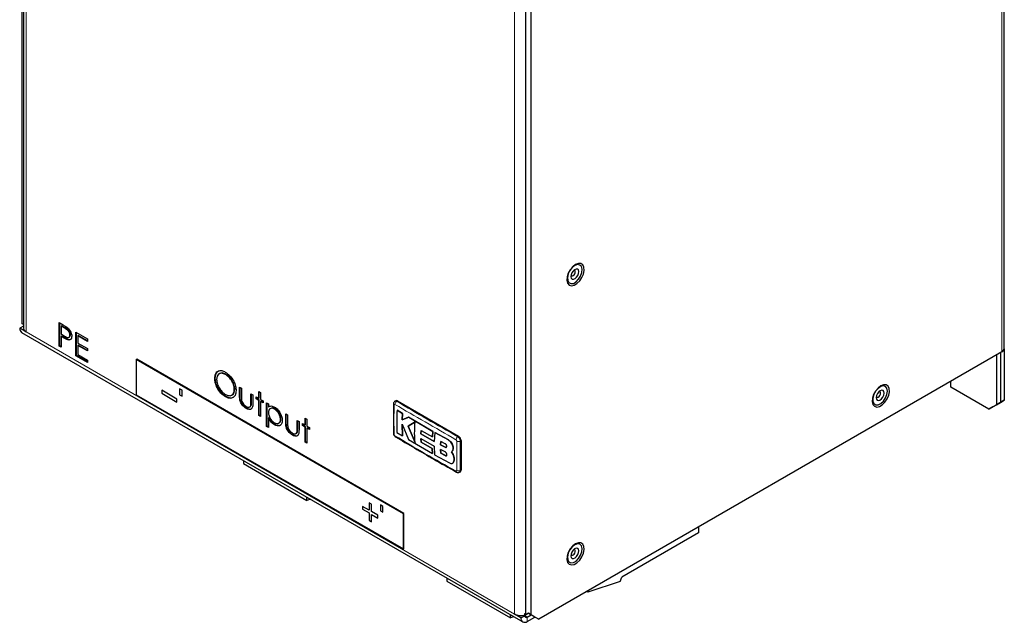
# Model space of a CAD drawing. Header units: millimetres. Extents: x 5 to 418, y 2 to 292.
# Tile 7 of 16: x 240 to 313, y 104 to 148. Entities that reach past the tile are written whole.
import ezdxf

# ---------------------------------------------------------------- set-up
doc = ezdxf.new("R2010")
doc.units = ezdxf.units.MM

msp = doc.modelspace()

# ---------------------------------------------------------------- linework, layer by layer
at = {"color": 7, "linetype": 'Continuous', "lineweight": 25}
for p, q in [((240.1258, 125.7359), (240.1258, 172.1155)), ((240.2134, 172.0649), (240.2134, 125.4093)), ((312.9174, 123.9397), (312.9174, 171.8434)), ((277.461, 104.1827), (277.461, 150.9977)), ((277.8382, 104.1827), (277.8382, 150.78)), ((240.2134, 125.5687), (239.9372, 125.4093)), ((240.2134, 125.6853), (240.1258, 125.7359)), ((242.8648, 125.8241), (243.1606, 125.6534)), ((242.8648, 124.0822), (242.8648, 125.8241)), ((242.9025, 124.104), (242.9025, 125.8024)), ((243.0379, 125.5891), (243.0002, 125.5673)), ((243.0002, 125.5673), (243.0002, 124.9867)), ((243.2761, 125.4081), (243.0002, 125.5673)), ((243.3138, 125.4298), (243.0379, 125.5891)), ((240.4086, 125.1372), (239.9372, 125.4093)), ((240.0753, 125.1041), (277.222, 103.6598)), ((243.0002, 124.9867), (243.2643, 124.8304)), ((243.0379, 124.8298), (243.0002, 124.808)), ((243.0002, 124.808), (243.0002, 124.004)), ((243.108, 124.7457), (243.0002, 124.808)), ((243.1458, 124.7675), (243.0379, 124.8298)), ((243.6954, 124.9202), (243.6577, 124.8985)), ((244.1025, 125.1096), (244.9535, 124.6184)), ((244.1025, 123.3677), (244.1025, 125.1096)), ((244.1402, 123.3894), (244.1402, 125.0878)), ((244.2756, 124.8746), (244.2379, 124.8528)), ((244.2379, 124.8528), (244.2379, 124.3168)), ((244.9535, 124.4397), (244.2379, 124.8528)), ((244.9535, 124.4833), (244.2756, 124.8746)), ((242.9025, 124.104), (242.8648, 124.0822)), ((243.0002, 124.004), (242.8648, 124.0822)), ((243.0002, 124.0476), (242.9025, 124.104)), ((243.5298, 124.5744), (243.4921, 124.5526)), ((243.5822, 124.7374), (243.6293, 124.7646)), ((244.2379, 124.3168), (244.9535, 123.9037)), ((244.2756, 124.1599), (244.2379, 124.1382)), ((244.2379, 124.1382), (244.2379, 123.4682)), ((244.9535, 123.7251), (244.2379, 124.1382)), ((244.9535, 123.7686), (244.2756, 124.1599)), ((244.9535, 124.6184), (244.9535, 124.4397)), ((244.1402, 123.3894), (244.1025, 123.3677)), ((244.9535, 122.8764), (244.1025, 123.3677)), ((244.9535, 122.92), (244.1402, 123.3894)), ((244.2379, 123.4682), (244.9535, 123.0551)), ((244.9535, 123.9037), (244.9535, 123.7251)), ((312.7221, 123.6676), (278.4039, 103.8561)), ((312.345, 123.4499), (312.345, 119.7481)), ((312.6278, 123.6131), (312.6278, 119.9114)), ((312.9107, 123.8853), (312.9107, 120.0747)), ((244.9535, 123.0551), (244.9535, 122.8764)), ((248.5734, 123.102), (248.6111, 123.1238)), ((268.3724, 111.6723), (248.5734, 123.102)), ((248.5734, 123.102), (248.5734, 120.4891)), ((268.4101, 111.6941), (248.6111, 123.1238)), ((254.7521, 122.0575), (254.705, 122.0303)), ((255.2188, 122.0076), (255.1811, 121.9858)), ((254.4289, 121.7189), (254.3912, 121.6972)), ((308.9509, 121.0543), (308.9509, 121.4905)), ((248.5734, 120.4891), (268.3724, 109.0594)), ((250.459, 120.8159), (250.459, 120.5982)), ((251.5904, 120.1628), (250.459, 120.8159)), ((250.4592, 120.5983), (250.459, 120.5982)), ((250.459, 120.5982), (251.5904, 119.945)), ((250.4592, 120.8158), (250.4592, 120.5983)), ((250.4592, 120.5983), (251.5904, 119.9453)), ((251.9675, 120.8161), (251.7789, 120.9249)), ((251.7789, 120.9249), (251.7789, 120.4894)), ((251.7791, 120.4895), (251.7789, 120.4894)), ((251.7789, 120.4894), (251.9675, 120.3806)), ((251.7791, 120.9248), (251.7791, 120.4895)), ((251.7791, 120.4895), (251.9675, 120.3808)), ((251.9675, 120.3806), (251.9675, 120.8161)), ((255.6589, 120.4552), (255.7061, 120.4824)), ((255.8794, 120.8903), (255.8417, 120.8685)), ((256.2285, 121.0462), (256.3639, 120.968)), ((256.2285, 120.438), (256.2285, 121.0462)), ((256.2662, 120.4597), (256.2662, 121.0244)), ((256.3639, 120.968), (256.3639, 120.3776)), ((257.0794, 120.555), (257.2148, 120.4768)), ((257.0794, 119.9645), (257.0794, 120.555)), ((257.1172, 119.9863), (257.1172, 120.5332)), ((257.2148, 120.4768), (257.2148, 119.8571)), ((257.6596, 120.7337), (257.795, 120.6555)), ((257.6596, 120.22), (257.6596, 120.7337)), ((257.6973, 120.2418), (257.6973, 120.7119)), ((257.795, 120.6555), (257.795, 120.1419)), ((311.7793, 119.4215), (308.9509, 121.0543)), ((251.5904, 119.945), (251.5904, 120.1628)), ((255.2243, 120.3518), (255.1866, 120.3301)), ((257.4662, 120.3317), (257.6596, 120.22)), ((257.4662, 120.1753), (257.4662, 120.3317)), ((257.504, 120.1971), (257.4662, 120.1753)), ((257.6596, 120.0637), (257.4662, 120.1753)), ((257.504, 120.1971), (257.504, 120.3099)), ((257.6973, 120.0855), (257.504, 120.1971)), ((257.6973, 120.2418), (257.6596, 120.22)), ((257.6973, 120.0855), (257.6596, 120.0637)), ((257.6596, 118.947), (257.6596, 120.0637)), ((257.6973, 118.9688), (257.6973, 120.0855)), ((257.795, 120.1419), (257.9884, 120.0302)), ((257.8327, 120.0073), (257.795, 119.9855)), ((257.795, 119.9855), (257.795, 118.8689)), ((257.9884, 119.8739), (257.795, 119.9855)), ((257.9884, 119.9174), (257.8327, 120.0073)), ((257.9884, 120.0302), (257.9884, 119.8739)), ((258.2398, 119.8851), (258.3752, 119.8069)), ((258.2398, 118.1431), (258.2398, 119.8851)), ((258.2775, 118.1649), (258.2775, 119.8633)), ((258.3752, 119.8069), (258.3752, 119.5714)), ((267.8054, 120.036), (267.7468, 120.0022)), ((267.9387, 120.0228), (272.4642, 117.4103)), ((311.7793, 119.4215), (312.345, 119.7481)), ((312.0621, 119.5848), (312.6278, 119.9114)), ((312.345, 119.748), (312.0621, 119.5848)), ((312.9107, 120.0747), (312.345, 119.748)), ((312.345, 119.7481), (312.6278, 119.9114)), ((312.6278, 119.9114), (312.9107, 120.0747)), ((256.7603, 119.4874), (256.7226, 119.4657)), ((256.9837, 119.5794), (257.0308, 119.6067)), ((257.0948, 119.689), (257.0571, 119.6672)), ((257.6973, 118.9688), (257.6596, 118.947)), ((257.795, 118.9124), (257.6973, 118.9688)), ((258.4129, 119.5932), (258.3752, 119.5714)), ((258.5413, 119.4758), (258.4942, 119.4486)), ((258.8571, 119.4383), (258.8194, 119.4165)), ((259.6516, 119.0701), (259.787, 118.9919)), ((259.6516, 118.4618), (259.6516, 119.0701)), ((259.6893, 118.4836), (259.6893, 119.0483)), ((259.787, 118.9919), (259.787, 118.4015)), ((267.9019, 119.3461), (267.9057, 119.3482)), ((268.3038, 119.0992), (267.9019, 119.3461)), ((267.9057, 119.3482), (268.3075, 119.1014)), ((268.2872, 118.6253), (268.3038, 119.0992)), ((268.3075, 119.1014), (268.291, 118.6275)), ((268.3038, 119.0992), (268.3075, 119.1014)), ((312.0621, 119.5848), (311.7793, 119.4215)), ((257.795, 118.8689), (257.6596, 118.947)), ((258.4129, 118.7864), (258.3752, 118.7646)), ((258.3752, 118.7646), (258.3752, 118.065)), ((258.8626, 118.2738), (258.8249, 118.2521)), ((259.1293, 118.3752), (259.1765, 118.4024)), ((259.3025, 118.6804), (259.2648, 118.6586)), ((260.5026, 118.5788), (260.6379, 118.5007)), ((260.5026, 117.9884), (260.5026, 118.5788)), ((260.5403, 118.0102), (260.5403, 118.5571)), ((260.6379, 118.5007), (260.6379, 117.8809)), ((260.8894, 118.3555), (261.0828, 118.2439)), ((260.8894, 118.1992), (260.8894, 118.3555)), ((260.9271, 118.221), (260.9271, 118.3338)), ((261.0828, 118.7575), (261.2181, 118.6794)), ((261.0828, 118.2439), (261.0828, 118.7575)), ((261.1205, 118.2657), (261.0828, 118.2439)), ((261.1205, 118.2657), (261.1205, 118.7358)), ((261.2181, 118.6794), (261.2181, 118.1657)), ((268.2826, 118.2959), (268.7461, 117.17)), ((268.3021, 117.4408), (268.2826, 118.2959)), ((268.2864, 118.2981), (268.3058, 117.4429)), ((268.7636, 118.8198), (268.2872, 118.6253)), ((268.2872, 118.6253), (268.291, 118.6275)), ((268.291, 118.6275), (268.7674, 118.822)), ((269.245, 118.4747), (268.7343, 118.1634)), ((268.738, 118.1656), (269.2487, 118.4769)), ((268.7636, 118.8198), (268.7674, 118.822)), ((270.563, 117.7691), (268.7636, 118.8198)), ((268.7674, 118.822), (270.5668, 117.7713)), ((258.2775, 118.1649), (258.2398, 118.1431)), ((258.3752, 118.065), (258.2398, 118.1431)), ((258.3752, 118.1085), (258.2775, 118.1649)), ((260.1834, 117.5113), (260.1457, 117.4895)), ((260.4068, 117.6033), (260.4539, 117.6305)), ((260.5179, 117.7129), (260.4802, 117.6911)), ((260.9271, 118.221), (260.8894, 118.1992)), ((261.0828, 118.0876), (260.8894, 118.1992)), ((261.1205, 118.1093), (260.9271, 118.221)), ((261.1205, 118.1093), (261.0828, 118.0876)), ((261.0828, 116.9709), (261.0828, 118.0876)), ((261.1205, 116.9927), (261.1205, 118.1093)), ((261.2181, 118.1657), (261.4115, 118.0541)), ((261.2558, 118.0312), (261.2181, 118.0094)), ((261.2181, 118.0094), (261.2181, 116.8928)), ((261.4115, 117.8978), (261.2181, 118.0094)), ((261.4115, 117.9413), (261.2558, 118.0312)), ((261.4115, 118.0541), (261.4115, 117.8978)), ((267.9012, 117.6879), (268.3021, 117.4408)), ((268.7343, 118.1634), (268.738, 118.1656)), ((268.7343, 118.1634), (269.2402, 116.9456)), ((269.244, 116.9478), (268.738, 118.1656)), ((269.6743, 117.5879), (269.6845, 117.845)), ((269.6743, 117.5879), (269.6781, 117.5901)), ((270.6594, 117.0289), (269.6743, 117.5879)), ((269.6883, 117.8471), (269.6781, 117.5901)), ((269.6781, 117.5901), (270.6631, 117.0311)), ((269.6845, 117.845), (270.5348, 117.3595)), ((270.5348, 117.3595), (270.563, 117.7691)), ((270.5668, 117.7713), (270.5386, 117.3617)), ((270.563, 117.7691), (270.5668, 117.7713)), ((270.6957, 117.6944), (270.6594, 117.0289)), ((270.6957, 117.6944), (270.6995, 117.6966)), ((271.7154, 117.1314), (270.6957, 117.6944)), ((270.6995, 117.6966), (271.7192, 117.1336)), ((261.1205, 116.9927), (261.0828, 116.9709)), ((261.2181, 116.8928), (261.0828, 116.9709)), ((261.2181, 116.9363), (261.1205, 116.9927)), ((268.3021, 117.4408), (268.3058, 117.4429)), ((268.7461, 117.17), (270.5259, 116.1291)), ((269.6733, 117.2442), (270.6582, 116.6854)), ((269.6831, 116.9722), (269.6733, 117.2442)), ((269.6771, 117.2464), (269.6869, 116.9744)), ((269.6831, 116.9722), (269.6869, 116.9744)), ((270.4987, 116.5062), (269.6831, 116.9722)), ((269.6869, 116.9744), (270.5025, 116.5084)), ((270.5348, 117.3595), (270.5386, 117.3617)), ((271.1416, 117.0244), (271.1343, 116.7772)), ((271.1343, 116.7772), (271.1381, 116.7794)), ((271.1343, 116.7772), (271.477, 116.596)), ((271.1381, 116.7794), (271.1454, 117.0266)), ((271.4808, 116.5982), (271.1381, 116.7794)), ((271.4827, 116.8423), (271.1416, 117.0244)), ((272.6527, 117.0837), (272.6527, 114.9062)), ((270.4987, 116.5062), (270.5025, 116.5084)), ((270.5259, 116.1291), (270.4987, 116.5062)), ((270.5025, 116.5084), (270.5297, 116.1312)), ((270.5259, 116.1291), (270.5297, 116.1312)), ((270.6582, 116.6854), (270.6931, 116.0351)), ((271.1333, 116.4287), (271.1405, 116.1553)), ((271.4762, 116.2476), (271.1333, 116.4287)), ((271.1443, 116.1574), (271.1371, 116.4309)), ((271.1405, 116.1553), (271.1443, 116.1574)), ((271.1405, 116.1553), (271.4819, 115.9733)), ((271.4857, 115.9755), (271.1443, 116.1574)), ((272.0599, 116.0513), (271.9464, 116.2632)), ((271.9475, 116.2638), (271.9512, 116.266)), ((271.9502, 116.2653), (272.0637, 116.0534)), ((272.0599, 116.0513), (272.0637, 116.0534)), ((272.063, 116.5366), (272.0668, 116.5388)), ((256.5118, 115.6155), (256.5118, 115.3823)), ((256.5118, 115.3823), (261.2259, 112.6609)), ((270.6931, 116.0351), (271.7894, 115.432)), ((272.0198, 115.4124), (272.0236, 115.4146)), ((272.0902, 115.4937), (272.094, 115.4959)), ((272.5389, 114.7503), (272.5975, 114.7841)), ((261.2259, 112.6609), (261.2259, 112.8941)), ((261.4824, 112.746), (261.2259, 112.6609)), ((266.0153, 112.3798), (265.8268, 112.4886)), ((265.8268, 112.4886), (265.8268, 111.9443)), ((265.827, 112.4885), (265.827, 111.9444)), ((265.8268, 111.9443), (265.3554, 112.2164)), ((265.3554, 112.2164), (265.3554, 111.9987)), ((265.3556, 111.9988), (265.3554, 111.9987)), ((265.3554, 111.9987), (265.8268, 111.7265)), ((265.3556, 112.2163), (265.3556, 111.9988)), ((265.3556, 111.9988), (265.827, 111.7266)), ((265.827, 111.9444), (265.8268, 111.9443)), ((265.827, 111.7266), (265.8268, 111.7265)), ((265.8268, 111.7265), (265.8268, 111.1822)), ((265.827, 111.7266), (265.827, 111.1823)), ((266.0153, 111.8354), (266.0153, 112.3798)), ((266.4867, 111.5633), (266.0153, 111.8354)), ((266.8639, 112.2166), (266.6753, 112.3254)), ((266.6753, 112.3254), (266.6753, 111.8899)), ((266.6755, 111.89), (266.6753, 111.8899)), ((266.6753, 111.8899), (266.8639, 111.7811)), ((266.6755, 112.3253), (266.6755, 111.89)), ((266.6755, 111.89), (266.8639, 111.7813)), ((266.8639, 111.7811), (266.8639, 112.2166)), ((268.3724, 111.6723), (268.4101, 111.6941)), ((268.3724, 109.0594), (268.3724, 111.6723)), ((268.4101, 109.0812), (268.4101, 111.6941)), ((265.827, 111.1823), (265.8268, 111.1822)), ((265.8268, 111.1822), (266.0153, 111.0733)), ((265.827, 111.1823), (266.0153, 111.0735)), ((266.0155, 111.6178), (266.0153, 111.6177)), ((266.0153, 111.0733), (266.0153, 111.6177)), ((266.0153, 111.6177), (266.4867, 111.3455)), ((266.0155, 111.6178), (266.4867, 111.3458)), ((266.4867, 111.3455), (266.4867, 111.5633)), ((290.2455, 110.2549), (284.5688, 106.9779)), ((290.2455, 110.6921), (290.2455, 110.2549)), ((268.3724, 109.0594), (268.4101, 109.0812)), ((271.5968, 106.9072), (271.5968, 106.6739)), ((271.5968, 106.6739), (276.3108, 103.9526)), ((284.4419, 106.6507), (282.0475, 105.8562)), ((284.4419, 106.6507), (284.5688, 106.9779)), ((282.0475, 105.8562), (281.9581, 105.9079)), ((282.0665, 105.9705), (282.0475, 105.8562)), ((276.3108, 103.9526), (276.3108, 104.1858)), ((276.5674, 104.0377), (276.3108, 103.9526)), ((277.0839, 103.965), (276.6125, 104.2371)), ((277.0839, 103.965), (277.3668, 104.1283)), ((277.461, 104.1827), (277.3274, 104.2599)), ((277.3668, 104.1283), (277.3274, 104.151)), ((277.6496, 104.2916), (277.461, 104.1827)), ((277.6496, 104.2916), (277.5553, 104.2371)), ((277.5553, 104.0194), (277.8382, 104.1827)), ((277.5553, 103.6928), (278.121, 104.0193)), ((277.6496, 104.2916), (277.8382, 104.1827)), ((278.121, 104.0193), (277.6496, 104.2916)), ((277.8382, 104.1827), (278.4039, 103.8561)), ((278.4039, 103.8561), (278.121, 104.0193))]:
    msp.add_line(p, q, dxfattribs=at)
at = {"color": 7, "linetype": 'Continuous', "lineweight": 18}
for p, q in [((240.4086, 171.9522), (240.4086, 125.1372)), ((312.7221, 171.5713), (312.7221, 123.6676)), ((276.6125, 104.2371), (276.6125, 151.0521)), ((276.6125, 104.2371), (240.4086, 125.1372)), ((243.3138, 125.4298), (243.2761, 125.4081)), ((243.1458, 124.7675), (243.108, 124.7457)), ((256.2662, 120.4597), (256.2285, 120.438)), ((257.1172, 119.9863), (257.0794, 119.9645)), ((267.9387, 120.0228), (267.8798, 119.9888)), ((259.6893, 118.4836), (259.6516, 118.4618)), ((260.5403, 118.0102), (260.5026, 117.9884)), ((271.7154, 117.1314), (271.7192, 117.1336)), ((272.4642, 117.4103), (272.4053, 117.3763)), ((272.6527, 117.0837), (272.5939, 117.0497)), ((271.477, 116.596), (271.4808, 116.5982)), ((271.4819, 115.9733), (271.4857, 115.9755)), ((272.6527, 114.9062), (272.5939, 114.8723)), ((277.5553, 104.0194), (277.3668, 104.1282)), ((277.5553, 104.2372), (277.5553, 104.2371)), ((277.5553, 104.0194), (277.5553, 103.6928))]:
    msp.add_line(p, q, dxfattribs=at)
at = {"color": 7, "linetype": 'Continuous', "lineweight": 25, "flags": 128}
for points in [[(281.138, 130.1266), (280.9298, 129.9664), (280.7442, 129.7432), (280.6013, 129.4814), (280.5165, 129.2093), (280.4991, 128.9563), (280.5509, 128.75), (280.6663, 128.6126), (280.8329, 128.5591), (281.0325, 128.5952), (281.2435, 128.717), (281.4431, 128.9114), (281.6097, 129.1572), (281.7251, 129.4279), (281.7769, 129.694), (281.7595, 129.9268), (281.6747, 130.1011), (281.5318, 130.1979), (281.3462, 130.2067), (281.138, 130.1266)], [(281.6289, 129.7787), (281.5777, 129.9735), (281.4597, 130.0932), (281.2909, 130.1217), (281.0941, 130.0552), (280.8959, 129.9025), (280.723, 129.6844), (280.5989, 129.4302), (280.5401, 129.1744), (280.5548, 128.9514), (280.6409, 128.7914), (280.7868, 128.716), (280.9727, 128.7354), (281.1737, 128.8469), (281.3624, 129.0355), (281.5135, 129.2757), (281.6065, 129.5351), (281.6289, 129.7787)], [(281.3798, 129.6138), (281.3489, 129.7249), (281.2777, 129.7893), (281.1769, 129.7972), (281.0619, 129.7472), (280.9502, 129.6471), (280.8588, 129.5121), (280.8016, 129.3627), (280.7874, 129.2217), (280.8182, 129.1105), (280.8895, 129.0461), (280.9903, 129.0383), (281.1053, 129.0882), (281.217, 129.1883), (281.3083, 129.3234), (281.3655, 129.4727), (281.3798, 129.6138)], [(280.7964, 129.3395), (280.8042, 129.3233), (280.8437, 129.2875), (280.8997, 129.2831), (280.9636, 129.3109), (281.0257, 129.3665), (281.0764, 129.4415), (281.1082, 129.5245), (281.1161, 129.6028)], [(281.1161, 129.6028), (281.099, 129.6646), (281.0594, 129.7004), (281.0077, 129.7055)], [(303.7654, 121.1426), (303.5572, 120.9823), (303.3716, 120.7591), (303.2287, 120.4973), (303.1439, 120.2252), (303.1265, 119.9723), (303.1783, 119.7659), (303.2937, 119.6285), (303.4603, 119.575), (303.6599, 119.6111), (303.8709, 119.7329), (304.0706, 119.9273), (304.2371, 120.1731), (304.3525, 120.4438), (304.4043, 120.7099), (304.3869, 120.9428), (304.3021, 121.117), (304.1592, 121.2138), (303.9736, 121.2226), (303.7654, 121.1426)], [(304.1128, 121.0939), (303.9517, 121.1396), (303.7581, 121.09), (303.5581, 120.9517), (303.3788, 120.7434), (303.2443, 120.4934), (303.1729, 120.2352), (303.1741, 120.0039), (303.2478, 119.8306), (303.3841, 119.7387), (303.5646, 119.7407), (303.7648, 119.8363), (303.9577, 120.0126), (304.1174, 120.2457), (304.2221, 120.5042), (304.2578, 120.7532), (304.2197, 120.959), (304.1128, 121.0939)], [(303.9292, 120.7922), (303.8355, 120.8169), (303.7229, 120.7832), (303.6084, 120.6963), (303.5096, 120.5694), (303.4414, 120.4218), (303.4142, 120.2761), (303.4323, 120.1543), (303.4927, 120.0751), (303.5864, 120.0504), (303.6991, 120.0841), (303.8136, 120.171), (303.9124, 120.2979), (303.9806, 120.4455), (304.0077, 120.5912), (303.9897, 120.713), (303.9292, 120.7922)], [(303.4238, 120.3555), (303.4242, 120.3547), (303.4577, 120.3106), (303.5098, 120.297), (303.5724, 120.3157), (303.636, 120.364), (303.6909, 120.4344), (303.7288, 120.5164), (303.7438, 120.5974), (303.7338, 120.665), (303.7002, 120.7091), (303.7002, 120.7091)], [(303.7002, 120.7091), (303.6482, 120.7228), (303.6351, 120.7214)], [(281.138, 109.4409), (280.9298, 109.2807), (280.7442, 109.0575), (280.6013, 108.7957), (280.5165, 108.5236), (280.4991, 108.2706), (280.5509, 108.0643), (280.6663, 107.9269), (280.8329, 107.8734), (281.0325, 107.9095), (281.2435, 108.0313), (281.4431, 108.2257), (281.6097, 108.4715), (281.7251, 108.7422), (281.7769, 109.0083), (281.7595, 109.2411), (281.6747, 109.4154), (281.5318, 109.5122), (281.3462, 109.521), (281.138, 109.4409)], [(281.6289, 109.093), (281.5777, 109.2878), (281.4597, 109.4075), (281.2909, 109.436), (281.0941, 109.3695), (280.8959, 109.2168), (280.723, 108.9987), (280.5989, 108.7445), (280.5401, 108.4887), (280.5548, 108.2657), (280.6409, 108.1057), (280.7868, 108.0303), (280.9727, 108.0497), (281.1737, 108.1612), (281.3624, 108.3498), (281.5135, 108.59), (281.6065, 108.8494), (281.6289, 109.093)], [(281.3798, 108.9281), (281.3489, 109.0392), (281.2777, 109.1036), (281.1769, 109.1115), (281.0619, 109.0615), (280.9502, 108.9614), (280.8588, 108.8264), (280.8016, 108.677), (280.7874, 108.536), (280.8182, 108.4248), (280.8895, 108.3604), (280.9903, 108.3526), (281.1053, 108.4025), (281.217, 108.5026), (281.3083, 108.6377), (281.3655, 108.787), (281.3798, 108.9281)], [(280.7964, 108.6538), (280.8042, 108.6376), (280.8437, 108.6018), (280.8997, 108.5974), (280.9636, 108.6252), (281.0257, 108.6808), (281.0764, 108.7558), (281.1082, 108.8388), (281.1161, 108.9171)], [(281.1161, 108.9171), (281.099, 108.9789), (281.0594, 109.0147), (281.0077, 109.0198)]]:
    msp.add_lwpolyline(points, dxfattribs=at)
at = {"color": 7, "linetype": 'Continuous', "lineweight": 25}
for centre, radius, start, end in [((240.2544, 125.3689), 0.3197, 172.74417, 235.943649), ((240.5434, 125.44), 0.3314, 185.309078, 246.011063), ((312.5837, 123.973), 0.3353, 294.374658, 354.305201), ((267.8606, 119.9137), 0.1341, 54.382423, 114.307119), ((267.7288, 117.6331), 0.0925, 184.556353, 244.523328), ((267.8342, 117.4411), 0.0884, 173.952122, 237.219619), ((272.2433, 117.065), 0.4098, 2.605478, 57.394522), ((272.5259, 114.8901), 0.1279, 304.056351, 7.25583), ((277.0864, 105.1604), 1.0378, 242.829817, 283.42963), ((277.3713, 103.9184), 0.2911, 170.785963, 309.203285), ((277.1282, 105.041), 0.912, 282.614222, 290.762428), ((277.4817, 104.1096), 0.1165, 170.785963, 309.203285)]:
    msp.add_arc(centre, radius, start, end, dxfattribs=at)
at = {"color": 7, "linetype": 'Continuous', "lineweight": 18}
for centre, radius, start, end in [((267.7282, 119.8138), 0.0919, 185.116314, 244.805447), ((268.0304, 119.7473), 0.2846, 121.941652, 176.678041), ((272.5652, 117.1336), 0.2907, 123.367673, 176.872209), ((272.4636, 117.3095), 0.2906, 243.134785, 296.648248), ((272.3666, 114.8284), 0.092, 175.208717, 234.718971), ((272.4601, 115.1236), 0.2848, 243.323518, 298.034278)]:
    msp.add_arc(centre, radius, start, end, dxfattribs=at)
at = {"color": 7, "linetype": 'Continuous', "lineweight": 25}
for points, knots in [([(243.1606, 125.6534), (243.2251, 125.6164), (243.3402, 125.5503), (243.4541, 125.466), (243.5042, 125.4288)], [0, 0, 0, 0, 0.5603137, 1, 1, 1, 1]), ([(243.2643, 124.8304), (243.3085, 124.8057), (243.3969, 124.7566), (243.5089, 124.7166), (243.5825, 124.733), (243.6409, 124.7791), (243.651, 124.8508), (243.6577, 124.8985)], [0, 0, 0, 0, 0.2511151, 0.501025, 0.6263454, 0.7516847, 1, 1, 1, 1]), ([(243.6577, 124.8985), (243.651, 124.9524), (243.6408, 125.0336), (243.585, 125.1442), (243.5145, 125.2443), (243.405, 125.331), (243.3191, 125.3823), (243.2761, 125.4081)], [0, 0, 0, 0, 0.2483528, 0.3737211, 0.4990557, 0.7488835, 1, 1, 1, 1]), ([(243.6954, 124.9202), (243.6887, 124.9742), (243.6785, 125.0553), (243.6227, 125.166), (243.5522, 125.2661), (243.4427, 125.3528), (243.3568, 125.4041), (243.3138, 125.4298)], [0, 0, 0, 0, 0.2483528, 0.3737211, 0.4990557, 0.7488835, 1, 1, 1, 1]), ([(243.7931, 124.821), (243.7895, 124.7656), (243.7823, 124.655), (243.7067, 124.5589), (243.604, 124.528), (243.5294, 124.5444), (243.4921, 124.5526)], [0, 0, 0, 0, 0.2800989, 0.5593238, 0.7794579, 1, 1, 1, 1]), ([(243.5042, 125.4288), (243.55, 125.3833), (243.6416, 125.2921), (243.7368, 125.1197), (243.7863, 124.957), (243.7908, 124.8664), (243.7931, 124.821)], [0, 0, 0, 0, 0.2797199, 0.5593949, 0.7795065, 1, 1, 1, 1]), ([(243.6238, 124.7631), (243.6371, 124.7721), (243.6806, 124.8013), (243.6894, 124.8715), (243.6954, 124.9202)], [0, 0, 0, 0, 0.3050076, 1, 1, 1, 1]), ([(243.4921, 124.5526), (243.4207, 124.5835), (243.2932, 124.6386), (243.1646, 124.713), (243.108, 124.7457)], [0, 0, 0, 0, 0.5596942, 1, 1, 1, 1]), ([(243.5298, 124.5744), (243.4584, 124.6052), (243.3309, 124.6604), (243.2023, 124.7348), (243.1458, 124.7675)], [0, 0, 0, 0, 0.5596942, 1, 1, 1, 1]), ([(243.7247, 124.5839), (243.6973, 124.5723), (243.6402, 124.5481), (243.5676, 124.5654), (243.5298, 124.5744)], [0, 0, 0, 0, 0.4803912, 1, 1, 1, 1]), ([(254.3912, 121.6972), (254.4052, 121.8235), (254.4331, 122.0761), (254.6397, 122.2628), (254.9001, 122.2951), (255.083, 122.2106), (255.1745, 122.1683)], [0, 0, 0, 0, 0.2797387, 0.5593295, 0.779683, 1, 1, 1, 1]), ([(254.4289, 121.7189), (254.4405, 121.8491), (254.4615, 122.0855), (254.6056, 122.1865), (254.6704, 122.2319)], [0, 0, 0, 0, 0.5502388, 1, 1, 1, 1]), ([(255.1811, 121.9858), (255.0859, 122.0265), (254.8954, 122.1079), (254.6775, 122.0397), (254.5471, 121.8681), (254.5335, 121.7025), (254.5266, 121.6197)], [0, 0, 0, 0, 0.2796262, 0.5593568, 0.7796338, 1, 1, 1, 1]), ([(255.2188, 122.0076), (255.122, 122.0514), (254.9446, 122.1317), (254.8125, 122.0711), (254.7526, 122.0436)], [0, 0, 0, 0, 0.5461919, 1, 1, 1, 1]), ([(255.1745, 122.1683), (255.2927, 122.0857), (255.529, 121.9206), (255.7937, 121.521), (255.9537, 121.1248), (255.9693, 120.9017), (255.9771, 120.79)], [0, 0, 0, 0, 0.2797545, 0.5593537, 0.7795814, 1, 1, 1, 1]), ([(255.8417, 120.8685), (255.8301, 120.9858), (255.807, 121.2204), (255.6234, 121.5662), (255.406, 121.8304), (255.2561, 121.934), (255.1811, 121.9858)], [0, 0, 0, 0, 0.2794658, 0.5588658, 0.7795113, 1, 1, 1, 1]), ([(255.8794, 120.8903), (255.8678, 121.0076), (255.8447, 121.2421), (255.6611, 121.5879), (255.4437, 121.8522), (255.2938, 121.9558), (255.2188, 122.0076)], [0, 0, 0, 0, 0.2794658, 0.5588658, 0.7795113, 1, 1, 1, 1]), ([(255.1866, 120.3301), (255.0697, 120.4124), (254.8358, 120.5772), (254.5762, 120.9738), (254.4155, 121.3652), (254.3993, 121.5865), (254.3912, 121.6972)], [0, 0, 0, 0, 0.2796699, 0.5593725, 0.7796337, 1, 1, 1, 1]), ([(255.2243, 120.3518), (255.1074, 120.4342), (254.8735, 120.599), (254.6139, 120.9956), (254.4532, 121.387), (254.437, 121.6083), (254.4289, 121.7189)], [0, 0, 0, 0, 0.27966986, 0.55937252, 0.77963372, 1, 1, 1, 1]), ([(254.5266, 121.6197), (254.5382, 121.5033), (254.5612, 121.2703), (254.7436, 120.9283), (254.9573, 120.6623), (255.1065, 120.562), (255.1811, 120.5119)], [0, 0, 0, 0, 0.27941597, 0.55907651, 0.77947804, 1, 1, 1, 1]), ([(255.1811, 120.5119), (255.2769, 120.4691), (255.4685, 120.3837), (255.6903, 120.4466), (255.8209, 120.6194), (255.8348, 120.7855), (255.8417, 120.8685)], [0, 0, 0, 0, 0.279833, 0.5593836, 0.779652, 1, 1, 1, 1]), ([(255.9771, 120.79), (255.9638, 120.6626), (255.9372, 120.4076), (255.7226, 120.2314), (255.4624, 120.1981), (255.2785, 120.286), (255.1866, 120.3301)], [0, 0, 0, 0, 0.27963172, 0.55933655, 0.77959634, 1, 1, 1, 1]), ([(255.6967, 120.4898), (255.7076, 120.4921), (255.7805, 120.5076), (255.8553, 120.6482), (255.8714, 120.8096), (255.8794, 120.8903)], [0, 0, 0, 0, 0.0809767, 0.5404053, 1, 1, 1, 1]), ([(256.7226, 119.4657), (256.6386, 119.522), (256.4715, 119.6342), (256.2884, 119.936), (256.233, 120.2098), (256.23, 120.3618), (256.2285, 120.438)], [0, 0, 0, 0, 0.2800534, 0.5579589, 0.7783884, 1, 1, 1, 1]), ([(256.7603, 119.4874), (256.6764, 119.5438), (256.5092, 119.6559), (256.3262, 119.9577), (256.2707, 120.2315), (256.2677, 120.3835), (256.2662, 120.4597)], [0, 0, 0, 0, 0.2800534, 0.5579589, 0.7783884, 1, 1, 1, 1]), ([(255.774, 120.3075), (255.7601, 120.2933), (255.6927, 120.2245), (255.4954, 120.2265), (255.3147, 120.31), (255.2243, 120.3518)], [0, 0, 0, 0, 0.11479707, 0.55725403, 1, 1, 1, 1]), ([(256.3639, 120.3776), (256.3637, 120.3217), (256.3635, 120.2218), (256.3787, 120.1147), (256.3853, 120.0676)], [0, 0, 0, 0, 0.5603768, 1, 1, 1, 1]), ([(256.3853, 120.0676), (256.402, 120.0153), (256.4353, 119.9107), (256.5567, 119.739), (256.6605, 119.6659), (256.7238, 119.6213)], [0, 0, 0, 0, 0.2801172, 0.5605725, 1, 1, 1, 1]), ([(257.2148, 119.8571), (257.2136, 119.7627), (257.2112, 119.575), (257.105, 119.3879), (256.9164, 119.3677), (256.7873, 119.433), (256.7226, 119.4657)], [0, 0, 0, 0, 0.2815094, 0.5596397, 0.7792866, 1, 1, 1, 1]), ([(257.0571, 119.6672), (257.0654, 119.7199), (257.0802, 119.8141), (257.0797, 119.9185), (257.0794, 119.9645)], [0, 0, 0, 0, 0.5593832, 1, 1, 1, 1]), ([(257.0948, 119.689), (257.1031, 119.7417), (257.1179, 119.8359), (257.1174, 119.9403), (257.1172, 119.9863)], [0, 0, 0, 0, 0.5593832, 1, 1, 1, 1]), ([(267.6368, 119.8057), (267.6364, 119.7737), (267.628, 119.0421), (267.6338, 118.3182), (267.6393, 117.626)], [0, 0, 0, 0, 0.0437343, 1, 1, 1, 1]), ([(267.7479, 120.0008), (267.7444, 119.9994), (267.716, 119.9884), (267.6781, 119.9447), (267.6452, 119.8794), (267.6352, 119.8311), (267.6368, 119.8066), (267.6369, 119.8056)], [0, 0, 0, 0, 0.0472311, 0.3874344, 0.6881456, 0.986958, 1, 1, 1, 1]), ([(256.7238, 119.6213), (256.763, 119.6014), (256.8413, 119.5615), (256.9418, 119.5579), (257.018, 119.5928), (257.0441, 119.6424), (257.0571, 119.6672)], [0, 0, 0, 0, 0.2802653, 0.5599951, 0.7800672, 1, 1, 1, 1]), ([(257.1168, 119.4311), (257.1162, 119.4303), (257.0856, 119.3816), (256.9478, 119.3982), (256.8229, 119.4576), (256.7603, 119.4874)], [0, 0, 0, 0, 0.0087206, 0.5031599, 1, 1, 1, 1]), ([(257.0238, 119.6081), (257.0332, 119.612), (257.0659, 119.6256), (257.0828, 119.6626), (257.0948, 119.689)], [0, 0, 0, 0, 0.2858278, 1, 1, 1, 1]), ([(258.3752, 119.5714), (258.4438, 119.6153), (258.5667, 119.6938), (258.7429, 119.6094), (258.8206, 119.5721)], [0, 0, 0, 0, 0.55844543, 1, 1, 1, 1]), ([(258.8194, 119.4165), (258.7541, 119.4461), (258.6236, 119.5053), (258.4765, 119.4549), (258.3879, 119.338), (258.3795, 119.2244), (258.3752, 119.1677)], [0, 0, 0, 0, 0.2797143, 0.5593271, 0.7795192, 1, 1, 1, 1]), ([(258.3752, 119.1677), (258.3825, 119.0883), (258.3972, 118.9296), (258.5201, 118.6934), (258.6689, 118.5153), (258.7706, 118.4453), (258.8215, 118.4103)], [0, 0, 0, 0, 0.27962124, 0.55885036, 0.77944531, 1, 1, 1, 1]), ([(258.8571, 119.4383), (258.7907, 119.47), (258.6695, 119.528), (258.5805, 119.485), (258.5402, 119.4655)], [0, 0, 0, 0, 0.5478831, 1, 1, 1, 1]), ([(259.2648, 118.6586), (259.2559, 118.7381), (259.2381, 118.8972), (259.1187, 119.1321), (258.9717, 119.3126), (258.8702, 119.3819), (258.8194, 119.4165)], [0, 0, 0, 0, 0.2794238, 0.5591042, 0.7795162, 1, 1, 1, 1]), ([(258.8206, 119.5721), (258.9052, 119.5121), (259.0744, 119.3922), (259.2628, 119.1063), (259.3819, 118.823), (259.3941, 118.6625), (259.4002, 118.5822)], [0, 0, 0, 0, 0.2796269, 0.559432, 0.7797032, 1, 1, 1, 1]), ([(259.3025, 118.6804), (259.2936, 118.7599), (259.2758, 118.919), (259.1564, 119.1538), (259.0094, 119.3344), (258.9079, 119.4036), (258.8571, 119.4383)], [0, 0, 0, 0, 0.2794238, 0.5591042, 0.7795162, 1, 1, 1, 1]), ([(267.9019, 119.3461), (267.8976, 119.1168), (267.887, 118.5582), (267.8959, 118.0107), (267.9012, 117.6879)], [0, 0, 0, 0, 0.41032951, 1, 1, 1, 1]), ([(258.8249, 118.2521), (258.7267, 118.3238), (258.5509, 118.4523), (258.429, 118.669), (258.3752, 118.7646)], [0, 0, 0, 0, 0.5585055, 1, 1, 1, 1]), ([(258.8626, 118.2738), (258.7644, 118.3456), (258.5886, 118.474), (258.4667, 118.6907), (258.4129, 118.7864)], [0, 0, 0, 0, 0.55850547, 1, 1, 1, 1]), ([(258.8215, 118.4103), (258.886, 118.3824), (259.0151, 118.3266), (259.1598, 118.378), (259.248, 118.4929), (259.2592, 118.6034), (259.2648, 118.6586)], [0, 0, 0, 0, 0.2796321, 0.5592446, 0.7797297, 1, 1, 1, 1]), ([(259.4002, 118.5822), (259.3903, 118.49), (259.3704, 118.3056), (259.2132, 118.1808), (259.0247, 118.1568), (258.8915, 118.2203), (258.8249, 118.2521)], [0, 0, 0, 0, 0.2795488, 0.559256, 0.7795586, 1, 1, 1, 1]), ([(259.264, 118.2436), (259.253, 118.2325), (259.203, 118.1823), (259.0592, 118.1832), (258.9281, 118.2436), (258.8626, 118.2738)], [0, 0, 0, 0, 0.1235497, 0.5616368, 1, 1, 1, 1]), ([(259.1674, 118.4087), (259.1781, 118.4113), (259.23, 118.4241), (259.2839, 118.5187), (259.2963, 118.6265), (259.3025, 118.6804)], [0, 0, 0, 0, 0.1152203, 0.5578258, 1, 1, 1, 1]), ([(260.1457, 117.4895), (260.0618, 117.5459), (259.8946, 117.658), (259.7116, 117.9598), (259.6561, 118.2337), (259.6531, 118.3856), (259.6516, 118.4618)], [0, 0, 0, 0, 0.2800534, 0.5579589, 0.7783884, 1, 1, 1, 1]), ([(260.1834, 117.5113), (260.0995, 117.5676), (259.9323, 117.6798), (259.7493, 117.9816), (259.6938, 118.2554), (259.6908, 118.4074), (259.6893, 118.4836)], [0, 0, 0, 0, 0.2800534, 0.5579589, 0.7783884, 1, 1, 1, 1]), ([(259.787, 118.4015), (259.7869, 118.3455), (259.7866, 118.2457), (259.8018, 118.1386), (259.8085, 118.0915)], [0, 0, 0, 0, 0.5603768, 1, 1, 1, 1]), ([(269.2402, 116.9456), (269.2261, 117.1641), (269.1944, 117.6545), (269.2269, 118.1822), (269.245, 118.4747)], [0, 0, 0, 0, 0.4454775, 1, 1, 1, 1]), ([(259.8085, 118.0915), (259.8251, 118.0392), (259.8584, 117.9345), (259.9799, 117.7629), (260.0836, 117.6898), (260.1469, 117.6452)], [0, 0, 0, 0, 0.2801172, 0.5605725, 1, 1, 1, 1]), ([(260.6379, 117.8809), (260.6367, 117.7865), (260.6343, 117.5988), (260.5282, 117.4118), (260.3395, 117.3916), (260.2104, 117.4568), (260.1457, 117.4895)], [0, 0, 0, 0, 0.2815094, 0.5596397, 0.7792866, 1, 1, 1, 1]), ([(260.1469, 117.6452), (260.1861, 117.6252), (260.2645, 117.5854), (260.365, 117.5817), (260.4411, 117.6167), (260.4672, 117.6663), (260.4802, 117.6911)], [0, 0, 0, 0, 0.2802653, 0.5599951, 0.7800672, 1, 1, 1, 1]), ([(260.5399, 117.455), (260.5393, 117.4542), (260.5087, 117.4055), (260.3709, 117.4221), (260.246, 117.4815), (260.1834, 117.5113)], [0, 0, 0, 0, 0.0087206, 0.5031599, 1, 1, 1, 1]), ([(260.4469, 117.6319), (260.4563, 117.6358), (260.489, 117.6494), (260.5059, 117.6864), (260.5179, 117.7129)], [0, 0, 0, 0, 0.2858278, 1, 1, 1, 1]), ([(260.4802, 117.6911), (260.4885, 117.7438), (260.5033, 117.838), (260.5028, 117.9424), (260.5026, 117.9884)], [0, 0, 0, 0, 0.5593832, 1, 1, 1, 1]), ([(260.5179, 117.7129), (260.5262, 117.7656), (260.541, 117.8598), (260.5405, 117.9642), (260.5403, 118.0102)], [0, 0, 0, 0, 0.5593832, 1, 1, 1, 1]), ([(267.6383, 117.6243), (267.6378, 117.6211), (267.6332, 117.5927), (267.6511, 117.5317), (267.6924, 117.4464), (267.7443, 117.389), (267.7811, 117.3709), (267.7854, 117.3688)], [0, 0, 0, 0, 0.0316049, 0.2835876, 0.595212, 0.9525632, 1, 1, 1, 1]), ([(267.7883, 117.3695), (268.7284, 116.815), (270.2218, 115.9342), (271.7498, 115.0735), (272.3159, 114.7546)], [0, 0, 0, 0, 0.6295029, 1, 1, 1, 1]), ([(271.477, 116.596), (271.4894, 116.5908), (271.5143, 116.5805), (271.5477, 116.5844), (271.5733, 116.6025), (271.5884, 116.634), (271.5912, 116.675), (271.5814, 116.721), (271.5603, 116.7669), (271.5302, 116.8072), (271.5026, 116.831), (271.4866, 116.8401), (271.4827, 116.8423)], [0, 0, 0, 0, 0.107578, 0.2151551, 0.3227414, 0.4302646, 0.5376806, 0.6449866, 0.752213, 0.8594107, 0.9666405, 1, 1, 1, 1]), ([(272.063, 116.5366), (272.0596, 116.5838), (272.053, 116.6781), (271.9935, 116.8315), (271.9054, 116.9714), (271.8072, 117.0743), (271.7415, 117.1152), (271.7154, 117.1314)], [0, 0, 0, 0, 0.21459, 0.4291787, 0.6437975, 0.8584406, 1, 1, 1, 1]), ([(271.7192, 117.1336), (271.7588, 117.1074), (271.8382, 117.055), (271.9425, 116.9276), (272.0209, 116.782), (272.0621, 116.6462), (272.0654, 116.5693), (272.0668, 116.5388)], [0, 0, 0, 0, 0.2146285, 0.4292566, 0.6438948, 0.8585349, 1, 1, 1, 1]), ([(271.4819, 115.9733), (271.4959, 115.9673), (271.5241, 115.9554), (271.561, 115.9591), (271.5888, 115.9788), (271.6042, 116.0136), (271.6056, 116.0593), (271.5928, 116.1108), (271.5672, 116.1622), (271.5315, 116.2077), (271.4993, 116.2348), (271.4807, 116.2451), (271.4762, 116.2476)], [0, 0, 0, 0, 0.1073587, 0.214721, 0.322003, 0.4292233, 0.5364373, 0.6436973, 0.7510459, 0.8585026, 0.9660513, 1, 1, 1, 1]), ([(271.5593, 116.5933), (271.5592, 116.5932), (271.5518, 116.5857), (271.5285, 116.5838), (271.501, 116.5883), (271.4847, 116.5963), (271.4808, 116.5982)], [0, 0, 0, 0, 0.0048647, 0.4344044, 0.8642806, 1, 1, 1, 1]), ([(271.9464, 116.2632), (271.9744, 116.2858), (272.0304, 116.331), (272.0629, 116.4357), (272.063, 116.5102), (272.063, 116.5366)], [0, 0, 0, 0, 0.3919653, 0.7839447, 1, 1, 1, 1]), ([(272.0668, 116.5388), (272.0649, 116.4915), (272.0613, 116.3968), (272.0116, 116.3084), (271.9663, 116.2766), (271.9502, 116.2653)], [0, 0, 0, 0, 0.39159972, 0.78319229, 1, 1, 1, 1]), ([(272.0902, 115.4937), (272.1093, 115.544), (272.1474, 115.6446), (272.1349, 115.8458), (272.0843, 115.9843), (272.0599, 116.0513)], [0, 0, 0, 0, 0.3407821, 0.6815687, 1, 1, 1, 1]), ([(272.0637, 116.0534), (272.0895, 115.9817), (272.1412, 115.8383), (272.1496, 115.639), (272.1121, 115.5425), (272.094, 115.4959)], [0, 0, 0, 0, 0.3408172, 0.6816417, 1, 1, 1, 1]), ([(271.5732, 115.9688), (271.5731, 115.9686), (271.565, 115.9603), (271.5391, 115.9586), (271.5084, 115.9641), (271.49, 115.9733), (271.4857, 115.9755)], [0, 0, 0, 0, 0.0086281, 0.4374268, 0.8663911, 1, 1, 1, 1]), ([(271.7894, 115.432), (271.8263, 115.4159), (271.9001, 115.3838), (271.9968, 115.3934), (272.0594, 115.4359), (272.0825, 115.4791), (272.0902, 115.4937)], [0, 0, 0, 0, 0.2851253, 0.5702516, 0.8553553, 1, 1, 1, 1]), ([(272.094, 115.4959), (272.0789, 115.4656), (272.0611, 115.43), (272.027, 115.4195), (272.0219, 115.4179)], [0, 0, 0, 0, 0.84983215, 1, 1, 1, 1]), ([(272.3142, 114.7544), (272.3169, 114.7523), (272.3418, 114.734), (272.3991, 114.7207), (272.4758, 114.7201), (272.5186, 114.7422), (272.5376, 114.7521)], [0, 0, 0, 0, 0.0428631, 0.3935808, 0.7299436, 1, 1, 1, 1])]:
    msp.add_open_spline(points, degree=3, knots=knots, dxfattribs=at)
at = {"color": 7, "linetype": 'Continuous', "lineweight": 18}
for points, knots in [([(267.689, 119.7307), (267.6848, 119.4832), (267.6764, 118.9882), (267.6768, 118.2611), (267.6851, 117.7816), (267.689, 117.5496)], [0, 0, 0, 0, 0.3404987, 0.6810489, 1, 1, 1, 1]), ([(267.7463, 119.7638), (267.7421, 119.7658), (267.7317, 119.7711), (267.7158, 119.7723), (267.7014, 119.7657), (267.6913, 119.7517), (267.6898, 119.7377), (267.689, 119.7307)], [0, 0, 0, 0, 0.140567, 0.3553278, 0.5708439, 0.7860438, 1, 1, 1, 1]), ([(272.275, 117.1494), (271.5134, 117.5901), (269.9905, 118.4715), (268.4943, 119.3331), (267.7463, 119.7638)], [0, 0, 0, 0, 0.50003904, 1, 1, 1, 1]), ([(267.7485, 119.9993), (267.7586, 120.0051), (267.7836, 120.0194), (267.8313, 120.0131), (267.866, 119.9957), (267.8798, 119.9888)], [0, 0, 0, 0, 0.2874351, 0.71714609, 1, 1, 1, 1]), ([(267.8798, 119.9888), (268.6268, 119.5492), (270.1207, 118.67), (271.6437, 117.8076), (272.4053, 117.3763)], [0, 0, 0, 0, 0.499961, 1, 1, 1, 1]), ([(267.689, 117.5496), (267.6894, 117.5446), (267.6903, 117.532), (267.6974, 117.5096), (267.7104, 117.4854), (267.7273, 117.464), (267.74, 117.4549), (267.7463, 117.4504)], [0, 0, 0, 0, 0.1406569, 0.3555038, 0.5710329, 0.7861716, 1, 1, 1, 1]), ([(267.7463, 117.4504), (268.4944, 117.0019), (269.9906, 116.1051), (271.5135, 115.259), (272.275, 114.8361)], [0, 0, 0, 0, 0.5000392, 1, 1, 1, 1]), ([(272.3322, 117.0502), (272.332, 117.0553), (272.3312, 117.068), (272.3243, 117.0905), (272.3114, 117.1147), (272.2943, 117.136), (272.2814, 117.145), (272.275, 117.1494)], [0, 0, 0, 0, 0.1406564, 0.3555028, 0.5710316, 0.7861708, 1, 1, 1, 1]), ([(272.3322, 114.8692), (272.3323, 115.1143), (272.3326, 115.6045), (272.3325, 116.3318), (272.3323, 116.816), (272.3322, 117.0502)], [0, 0, 0, 0, 0.3404988, 0.6810495, 1, 1, 1, 1]), ([(272.4053, 117.3763), (272.4266, 117.3617), (272.4691, 117.3325), (272.5257, 117.2624), (272.5683, 117.1825), (272.5908, 117.1082), (272.593, 117.0663), (272.5939, 117.0497)], [0, 0, 0, 0, 0.2146724, 0.429352, 0.6440262, 0.8586956, 1, 1, 1, 1]), ([(272.5939, 117.0497), (272.5919, 116.817), (272.5877, 116.336), (272.5875, 115.61), (272.5918, 115.1182), (272.5939, 114.8723)], [0, 0, 0, 0, 0.3189779, 0.6594763, 1, 1, 1, 1]), ([(272.275, 114.8361), (272.2792, 114.834), (272.2899, 114.829), (272.3059, 114.8279), (272.3204, 114.8345), (272.3303, 114.8484), (272.3316, 114.8622), (272.3322, 114.8692)], [0, 0, 0, 0, 0.1405668, 0.3553275, 0.5708435, 0.7860436, 1, 1, 1, 1]), ([(272.5939, 114.8723), (272.5917, 114.8494), (272.5873, 114.8036), (272.5643, 114.7635), (272.5426, 114.7552), (272.5372, 114.7532)], [0, 0, 0, 0, 0.4289835, 0.8579808, 1, 1, 1, 1])]:
    msp.add_open_spline(points, degree=3, knots=knots, dxfattribs=at)

doc.saveas('drawing.dxf')
